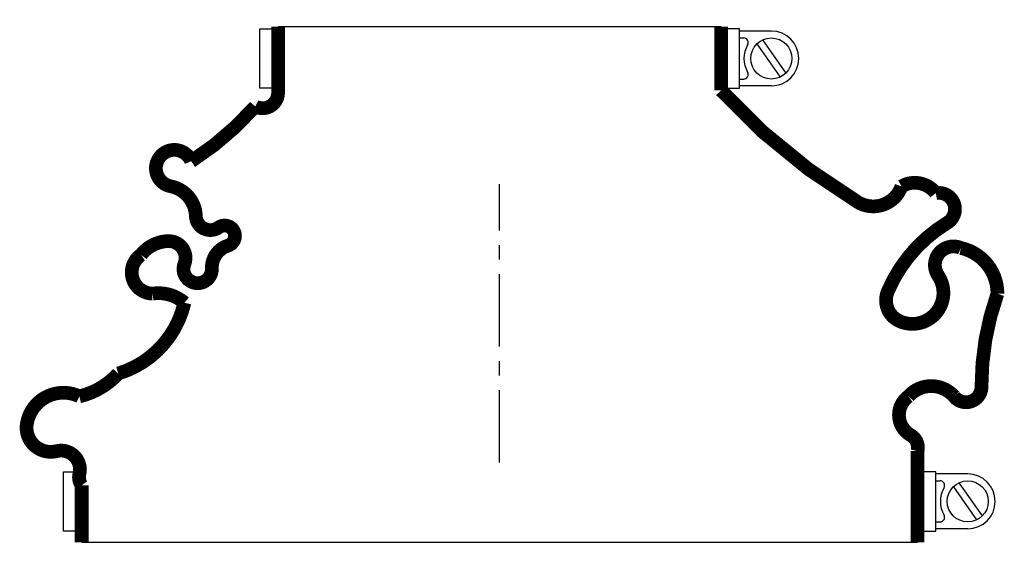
# Model space of a CAD drawing. Header units: millimetres. Extents: x -105 to 111, y -19 to 97.
import ezdxf

# ---------------------------------------------------------------- set-up
doc = ezdxf.new("R2010")
doc.units = ezdxf.units.MM
doc.header["$LTSCALE"] = 0.5
doc.header["$MEASUREMENT"] = 0
doc.linetypes.add('CENTER', pattern=[50.8, 31.75, -6.35, 6.35, -6.35])
doc.layers.get('0').update_dxf_attribs({"linetype": 'CONTINUOUS'})
doc.layers.add('Center', color=1, linetype='CENTER')

msp = doc.modelspace()

# ---------------------------------------------------------------- linework, layer by layer
for p, q in [((-52.5, 82), (-52.5, 95)), ((-52.5, 95), (-50, 95)), ((-48.5, 95.5), (48.5, 95.5)), ((52.5, 95), (50, 95)), ((52.5, 82), (52.5, 95)), ((59.5, 94.5), (52.5, 94.5)), ((52.5, 93), (53.44, 93)), ((56.34, 91.7), (61.43, 84.44)), ((57.57, 92.56), (62.66, 85.3)), ((-50, 82), (-52.5, 82)), ((50, 82), (52.5, 82)), ((52.5, 84), (53.44, 84)), ((59.5, 82.5), (52.5, 82.5)), ((-95.5, -15), (-95.5, -2)), ((-95.5, -2), (-93, -2)), ((95.5, -2), (93, -2)), ((95.5, -15), (95.5, -2)), ((102.5, -2.5), (95.5, -2.5)), ((95.5, -4), (96.44, -4)), ((99.34, -5.3), (104.43, -12.56)), ((100.57, -4.44), (105.66, -11.7)), ((-93, -15), (-95.5, -15)), ((93, -15), (95.5, -15)), ((95.5, -13), (96.44, -13)), ((102.5, -14.5), (95.5, -14.5)), ((91.5, -17.5), (-91.5, -17.5))]:
    msp.add_line(p, q)
at = {"const_width": 3, "flags": 128}
for points in [[(-48.5, 95.5), (-48.5, 81, -0.56619), (-53.5, 78, -0.069825), (-67.5, 66, 1.667268), (-72, 60.5, -0.349852), (-66.5, 54, 0.598056), (-61.5, 51.5, -1.163294), (-59.5, 47.5, 0.335337), (-63, 42.5, -1.224957), (-69, 43.5, 0.531721), (-72.5, 48.5, 0.226938), (-78.5, 45.5, 0.730034), (-76, 37, -0.219784), (-69, 35, -0.270001), (-83.5, 19.5, -0.152372), (-92, 14.5, 0.500401), (-103.5, 8.5, 0.538118), (-97, 2.5, -0.564179), (-92, -2.5, 0.223265), (-91.5, -5), (-91.5, -17.5)], [(48.5, 95.5), (48.5, 81.5, 0.073005), (78.5, 57, 0.471448), (88, 60.5, -0.377105), (95.5, 59, -0.835937), (98, 52.5, 0.15691), (85, 37.5, 0.405212), (87.5, 31, 0.760159), (96, 41, -0.75249), (101, 47, -0.352045), (109, 37, 0.085861), (105.5, 16.5, -0.704922), (99.5, 14.5, 0.450364), (89.5, 14.5, 0.542617), (90, 6, -0.335934), (91.5, 2.5), (91.5, -17.5)]]:
    msp.add_lwpolyline(points, format="xyb", dxfattribs=at)
for centre in [(59.5, 88.5), (102.5, -8.5)]:
    msp.add_circle(centre, 4.5)
for centre, radius, start, end in [((53.44, 92), 1, 330, 90), ((59.5, 88.5), 6, 270, 90), ((59.5, 88.5), 6, 150, 210), ((53.44, 85), 1, 270, 30), ((96.44, -5), 1, 330, 90), ((102.5, -8.5), 6, 270, 90), ((102.5, -8.5), 6, 150, 210), ((96.44, -12), 1, 270, 30)]:
    msp.add_arc(centre, radius, start, end)
at = {"layer": 'Center'}
msp.add_line((0, 0), (0, 61), dxfattribs=at)

doc.saveas('drawing.dxf')
